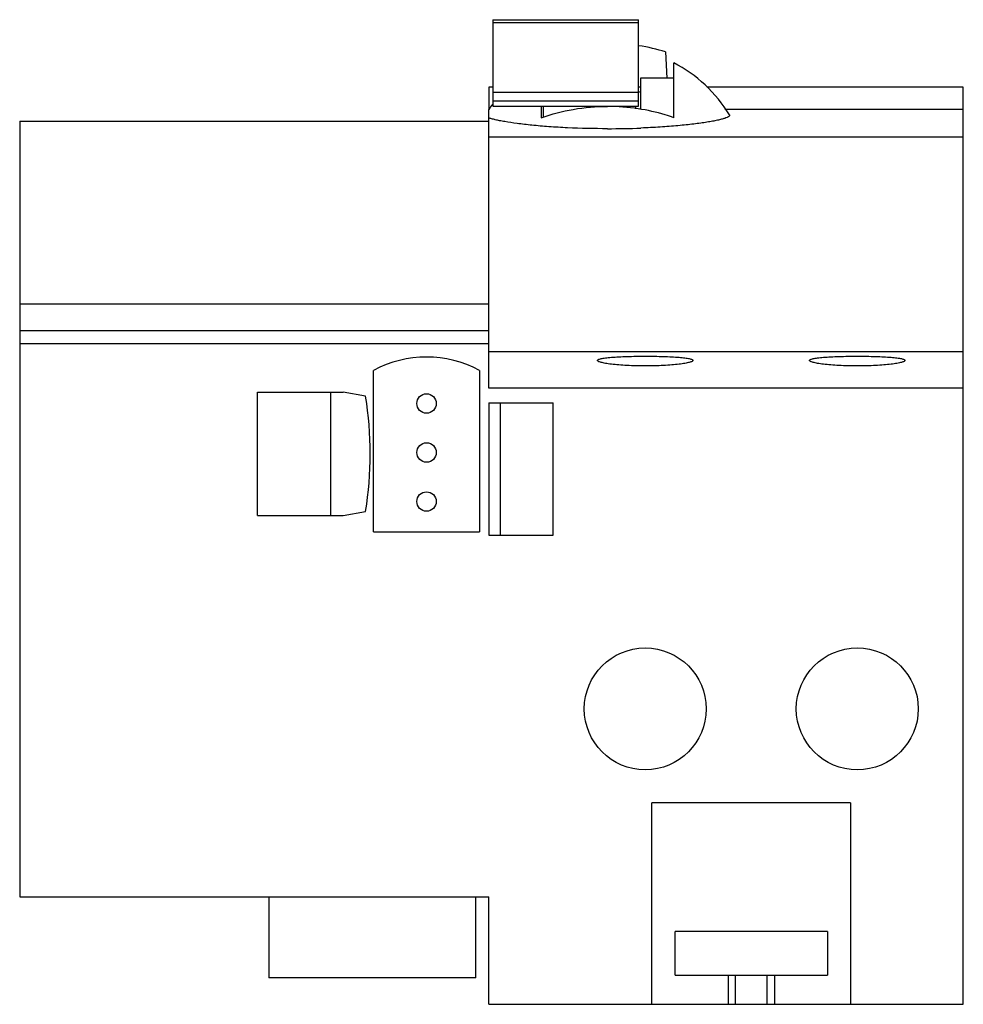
# Model space of a CAD drawing. Header units: millimetres. Extents: x 10.6 to 81.8, y 26.8 to 101.1.
import ezdxf

# ---------------------------------------------------------------- set-up
doc = ezdxf.new("R2010")
doc.units = ezdxf.units.MM
doc.header["$LTSCALE"] = 8.297261
doc.layers.get('0').update_dxf_attribs({"linetype": 'CONTINUOUS'})

msp = doc.modelspace()

# ---------------------------------------------------------------- linework, layer by layer
at = {"color": 7, "linetype": 'Continuous'}
for p, q in [((46.347, 101.119), (46.347, 94.598)), ((46.347, 101.119), (57.347, 101.119)), ((57.347, 94.598), (57.347, 101.119)), ((46.347, 100.919), (57.347, 100.919)), ((59.383, 98.683), (59.487, 96.7)), ((59.997, 93.719), (59.997, 97.872)), ((57.497, 96.7), (57.497, 94.341)), ((59.997, 96.7), (57.497, 96.7)), ((46.047, 96.05), (46.347, 96.05)), ((46.047, 96.04), (46.347, 96.04)), ((46.047, 96.035), (46.047, 94.374)), ((57.347, 96.05), (57.497, 96.05)), ((57.347, 96.04), (57.497, 96.04)), ((62.484, 96.05), (81.847, 96.05)), ((62.497, 96.04), (81.847, 96.04)), ((81.847, 26.8), (81.847, 96.035)), ((57.347, 95.634), (46.347, 95.634)), ((46.347, 95), (57.347, 95)), ((46.347, 94.598), (57.347, 94.598)), ((49.997, 94.598), (49.997, 93.719)), ((50.147, 94.598), (50.147, 93.761)), ((57.147, 94.401), (57.147, 94.598)), ((46.047, 94.374), (46.072, 94.374)), ((46.047, 73.3), (46.047, 94.344)), ((63.864, 94.374), (81.847, 94.374)), ((10.647, 93.45), (10.647, 34.9)), ((10.647, 93.45), (46.047, 93.45)), ((81.847, 92.248), (46.047, 92.248)), ((46.047, 79.65), (10.647, 79.65)), ((10.647, 77.65), (46.047, 77.65)), ((10.647, 76.671), (46.047, 76.671)), ((46.047, 76.085), (81.847, 76.085)), ((37.347, 62.45), (37.347, 74.65)), ((45.347, 74.65), (45.347, 62.45)), ((28.597, 63.7), (28.597, 73)), ((28.597, 73), (35.047, 73)), ((34.097, 73), (34.097, 63.7)), ((36.747, 72.7), (35.047, 73)), ((81.847, 73.3), (46.047, 73.3)), ((46.047, 72.2), (46.047, 62.2)), ((46.047, 72.2), (50.897, 72.2)), ((46.897, 72.2), (46.897, 62.2)), ((50.897, 62.2), (50.897, 72.2)), ((35.047, 63.7), (36.747, 63.999)), ((28.597, 63.7), (35.047, 63.7)), ((37.347, 62.45), (45.347, 62.45)), ((46.047, 62.2), (50.897, 62.2)), ((73.347, 42), (58.347, 42)), ((58.347, 26.8), (58.347, 42)), ((73.347, 42), (73.347, 26.8)), ((10.647, 34.9), (46.047, 34.9)), ((29.437, 34.9), (29.437, 28.8)), ((45.057, 28.8), (45.057, 34.9)), ((46.047, 26.8), (46.047, 34.9)), ((71.597, 32.3), (60.097, 32.3)), ((60.097, 29), (60.097, 32.3)), ((71.597, 32.3), (71.597, 29)), ((60.097, 29), (71.597, 29)), ((64.097, 29), (64.097, 26.8)), ((64.647, 26.8), (64.647, 29)), ((67.047, 26.8), (67.047, 29)), ((67.597, 29), (67.597, 26.8)), ((45.057, 28.8), (29.437, 28.8)), ((46.047, 26.8), (81.847, 26.8))]:
    msp.add_line(p, q, dxfattribs=at)
for centre, radius in [((41.344, 72.15), 0.733), ((41.35, 68.45), 0.733), ((41.344, 64.75), 0.733), ((57.847, 49.099), 4.6), ((73.847, 49.099), 4.6)]:
    msp.add_circle(centre, radius, dxfattribs=at)
for centre, radius, start, end in [((54.947, 84.25), 15.1, 72.91599, 80.75241), ((54.997, 88.3), 10.8, 31.46943, 62.42153), ((55.034, 82.702), 13.172, 79.19003, 79.84777), ((54.997, 88.3), 10.8, 143.45755, 145.96581), ((55.006, 79.178), 15.391, 81.37057, 90.03486), ((55.013, 157.49), 64.599, 269.9855, 272.22695), ((41.347, 67.15), 8.5, 61.92751, 118.07249), ((9.869, 68.35), 27.228, 350.80653, 9.19347)]:
    msp.add_arc(centre, radius, start, end, dxfattribs=at)
for points, knots in [([(49.997, 93.719), (50.782, 94.003), (52.436, 94.429), (54.136, 94.569), (54.997, 94.569)], [0, 0, 0, 0, 0.49229, 1, 1, 1, 1]), ([(59.997, 93.719), (59.784, 93.796), (58.909, 94.087), (58.004, 94.29), (57.316, 94.394)], [0, 0, 0, 0, 0.245196, 1, 1, 1, 1]), ([(54.997, 92.89), (53.989, 92.89), (52.511, 92.923), (50.61, 93.035), (49.344, 93.143), (48.236, 93.268), (47.426, 93.388), (46.879, 93.489), (46.55, 93.561), (46.277, 93.631), (46.117, 93.683), (46.047, 93.709)], [0, 0, 0, 0, 0.335703, 0.491699, 0.633992, 0.758796, 0.862933, 0.90644, 0.943908, 0.975139, 1, 1, 1, 1]), ([(64.208, 93.938), (64.214, 93.929), (64.222, 93.908), (64.214, 93.873), (64.19, 93.84), (64.151, 93.808), (64.097, 93.775), (63.995, 93.725), (63.827, 93.665), (63.58, 93.594), (63.272, 93.522), (62.907, 93.449), (62.487, 93.377), (62.014, 93.307), (61.49, 93.239), (60.919, 93.174), (60.078, 93.092), (58.942, 93.005), (58.009, 92.958), (57.524, 92.939)], [0, 0, 0, 0, 0.004633, 0.009236, 0.014862, 0.02213, 0.031331, 0.042594, 0.071501, 0.109035, 0.155089, 0.209373, 0.271568, 0.341351, 0.418396, 0.502225, 0.592168, 0.787743, 1, 1, 1, 1]), ([(54.247, 75.399), (54.247, 75.405), (54.251, 75.419), (54.265, 75.437), (54.287, 75.454), (54.332, 75.479), (54.411, 75.507), (54.529, 75.537), (54.68, 75.565), (54.861, 75.591), (55.07, 75.615), (55.401, 75.645), (55.869, 75.675), (56.485, 75.7), (57.152, 75.715), (57.613, 75.719), (57.847, 75.719)], [0, 0, 0, 0, 0.005044, 0.011036, 0.018602, 0.028049, 0.053093, 0.086634, 0.128587, 0.178717, 0.236614, 0.301763, 0.451432, 0.622089, 0.807407, 1, 1, 1, 1]), ([(57.847, 74.98), (57.612, 74.98), (57.152, 74.985), (56.483, 75.011), (55.868, 75.052), (55.4, 75.099), (55.07, 75.143), (54.86, 75.176), (54.68, 75.211), (54.529, 75.247), (54.411, 75.283), (54.332, 75.315), (54.287, 75.342), (54.261, 75.364), (54.247, 75.386), (54.247, 75.399)], [0, 0, 0, 0, 0.192114, 0.376969, 0.547225, 0.696652, 0.761785, 0.819751, 0.870043, 0.912251, 0.946128, 0.971565, 0.981214, 0.988968, 1, 1, 1, 1]), ([(57.847, 75.719), (58.082, 75.719), (58.542, 75.715), (59.21, 75.7), (59.825, 75.675), (60.293, 75.645), (60.624, 75.615), (60.833, 75.591), (61.014, 75.565), (61.165, 75.537), (61.283, 75.507), (61.362, 75.479), (61.407, 75.454), (61.429, 75.437), (61.443, 75.419), (61.447, 75.405), (61.447, 75.399)], [0, 0, 0, 0, 0.192596, 0.37792, 0.548578, 0.698244, 0.763391, 0.821287, 0.871416, 0.913368, 0.946908, 0.971952, 0.981399, 0.988964, 0.994956, 1, 1, 1, 1]), ([(61.447, 75.399), (61.447, 75.386), (61.434, 75.364), (61.407, 75.342), (61.362, 75.315), (61.284, 75.283), (61.165, 75.247), (61.014, 75.211), (60.834, 75.176), (60.624, 75.143), (60.294, 75.099), (59.826, 75.052), (59.211, 75.011), (58.543, 74.985), (58.082, 74.98), (57.847, 74.98)], [0, 0, 0, 0, 0.011032, 0.018786, 0.028435, 0.053873, 0.087749, 0.129957, 0.18025, 0.238218, 0.303353, 0.452784, 0.62304, 0.807889, 1, 1, 1, 1]), ([(70.247, 75.399), (70.247, 75.405), (70.251, 75.419), (70.265, 75.437), (70.287, 75.454), (70.332, 75.479), (70.411, 75.507), (70.529, 75.537), (70.68, 75.565), (70.861, 75.591), (71.07, 75.615), (71.401, 75.645), (71.869, 75.675), (72.485, 75.7), (73.152, 75.715), (73.613, 75.719), (73.847, 75.719)], [0, 0, 0, 0, 0.005044, 0.011036, 0.018602, 0.028049, 0.053093, 0.086634, 0.128587, 0.178717, 0.236614, 0.301763, 0.451432, 0.622089, 0.807407, 1, 1, 1, 1]), ([(73.847, 74.98), (73.612, 74.98), (73.152, 74.985), (72.483, 75.011), (71.868, 75.052), (71.4, 75.099), (71.07, 75.143), (70.86, 75.176), (70.68, 75.211), (70.529, 75.247), (70.411, 75.283), (70.332, 75.315), (70.287, 75.342), (70.261, 75.364), (70.247, 75.386), (70.247, 75.399)], [0, 0, 0, 0, 0.192114, 0.376969, 0.547225, 0.696652, 0.761785, 0.819751, 0.870043, 0.912251, 0.946128, 0.971565, 0.981214, 0.988968, 1, 1, 1, 1]), ([(73.847, 75.719), (74.082, 75.719), (74.542, 75.715), (75.21, 75.7), (75.825, 75.675), (76.293, 75.645), (76.624, 75.615), (76.833, 75.591), (77.014, 75.565), (77.165, 75.537), (77.283, 75.507), (77.362, 75.479), (77.407, 75.454), (77.429, 75.437), (77.443, 75.419), (77.447, 75.405), (77.447, 75.399)], [0, 0, 0, 0, 0.192596, 0.37792, 0.548578, 0.698244, 0.763391, 0.821287, 0.871416, 0.913368, 0.946908, 0.971952, 0.981399, 0.988964, 0.994956, 1, 1, 1, 1]), ([(77.447, 75.399), (77.447, 75.386), (77.434, 75.364), (77.407, 75.342), (77.362, 75.315), (77.284, 75.283), (77.165, 75.247), (77.014, 75.211), (76.834, 75.176), (76.624, 75.143), (76.294, 75.099), (75.826, 75.052), (75.211, 75.011), (74.543, 74.985), (74.082, 74.98), (73.847, 74.98)], [0, 0, 0, 0, 0.011032, 0.018786, 0.028435, 0.053873, 0.087749, 0.129957, 0.18025, 0.238218, 0.303353, 0.452784, 0.62304, 0.807889, 1, 1, 1, 1])]:
    msp.add_open_spline(points, degree=3, knots=knots, dxfattribs=at)

doc.saveas('drawing.dxf')
